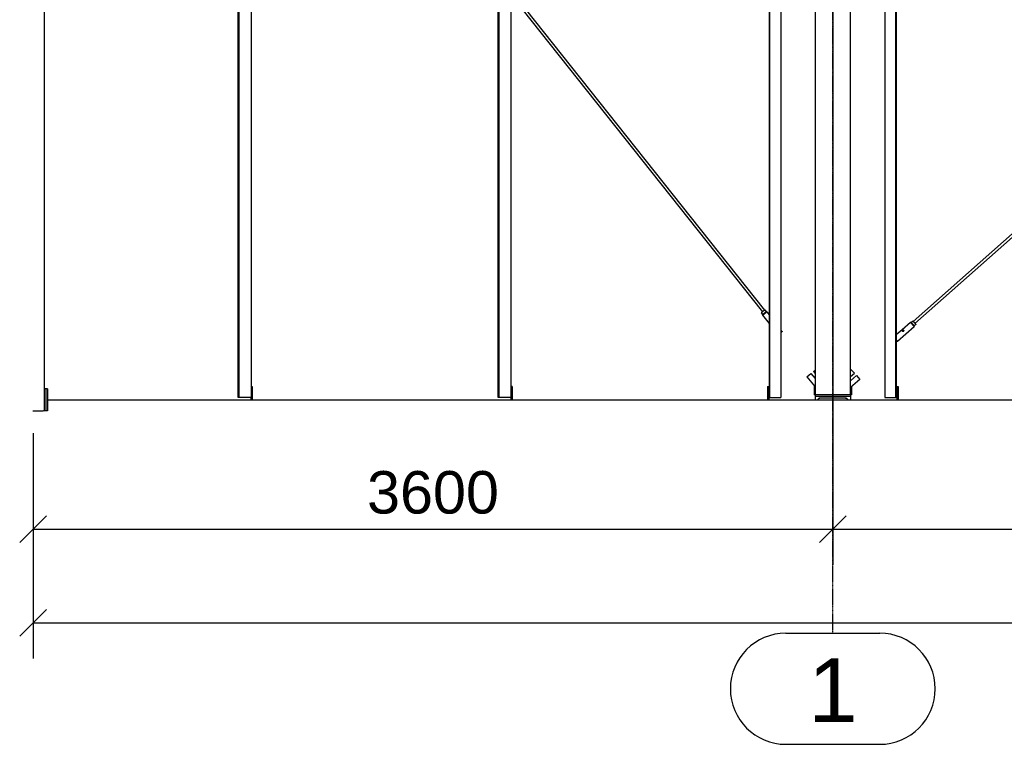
# Model space of a CAD drawing. Extents: x 64716 to 7565828, y -160732 to 5881792.
# Tile 142 of 160: x 267083 to 271515, y 9437 to 12697. Entities that reach past the tile are written whole.
import ezdxf

# ---------------------------------------------------------------- set-up
doc = ezdxf.new("R2010")
doc.units = 0
doc.header["$MEASUREMENT"] = 0
doc.set_wipeout_variables(frame=1)
doc.linetypes.add('DXK_LINE_DOT3', pattern=[5.9187, 2.979, -0.9799, 0.9799, -0.9799])
doc.styles.add('ARIAL', font='arial.ttf')

# ---------------------------------------------------------------- blocks, each defined once
blk = doc.blocks.new('ReferenceModel-137597154-19118 - 1303')
at = {"color": 253, "linetype": 'Continuous'}
for p, q in [((3920, 2185.1), (3920, -427)), ((4080, -427), (4080, 2185.1))]:
    blk.add_line(p, q, dxfattribs=at)
blk = doc.blocks.new('GridLine-137597154-5439 - 1303')
at = {"color": 4, "linetype": 'DXK_LINE_DOT3'}
blk.add_line((4000, -1500), (4000, 17500), dxfattribs=at)
at = {"color": 4, "linetype": 'Continuous'}
for p, q in [((3788.8, -1500), (4211.2, -1500)), ((3788.8, -2000), (4211.2, -2000))]:
    blk.add_line(p, q, dxfattribs=at)
for centre, start, end in [((3788.8, -1750), 90, 270), ((4211.2, -1750), 270, 90)]:
    blk.add_arc(centre, 250, start, end, dxfattribs=at)
at = {"color": 2, "linetype": 'Continuous', "style": 'ARIAL'}
blk.add_text('1', height=286.5, dxfattribs=at).set_placement((3888.8, -1900))
blk = doc.blocks.new('ReferenceModel-137597154-10428 - 1303')
at = {"color": 253, "linetype": 'Continuous'}
for p, q in [((458, -400), (450, -400)), ((450, -400), (450, -500)), ((458, -400), (458, -500)), ((458, -500), (450, -500))]:
    blk.add_line(p, q, dxfattribs=at)
blk = doc.blocks.new('ReferenceModel-137597154-27556 - 1303')
at = {"color": 253, "linetype": 'Continuous'}
for p, q in [((1381.4, -390), (1387, -390)), ((1387, -390), (1387, -450)), ((1381, -440), (1381, -450))]:
    blk.add_line(p, q, dxfattribs=at)
blk = doc.blocks.new('ReferenceModel-137597154-27551 - 1303')
at = {"color": 253, "linetype": 'Continuous'}
for p, q in [((466, -450), (8984, -450)), ((466, -454.5), (466, -495.5))]:
    blk.add_line(p, q, dxfattribs=at)
blk = doc.blocks.new('ReferenceModel-137597154-19263 - 1303')
at = {"color": 253, "linetype": 'Continuous'}
for p in [(3915.7, -386.2), (3920, -427)]:
    blk.add_line(p, (3915.7, -427), dxfattribs=at)
blk = doc.blocks.new('ReferenceModel-137597154-19248 - 1303')
at = {"color": 253, "linetype": 'Continuous'}
for p, q in [((2557, -390), (2551.1, -390)), ((2557, -390), (2557, -450)), ((2551, -440), (2551, -450))]:
    blk.add_line(p, q, dxfattribs=at)
blk = doc.blocks.new('ReferenceModel-137597154-19053 - 1303')
at = {"color": 253, "linetype": 'Continuous'}
for p, q in [((5448.9, 866.2), (4362.1, -96.8)), ((5448.9, 850.2), (4369.9, -105.9)), ((4362, -96.8), (4362, -96.8))]:
    blk.add_line(p, q, dxfattribs=at)
blk = doc.blocks.new('ReferenceModel-137597154-19128 - 1303')
at = {"color": 253, "linetype": 'Continuous'}
for p, q in [((527.8, 3920), (1324, 2917.2)), ((543.2, 3920), (1324, 2936.5)), ((1381.4, 2864.2), (2493.7, 1463)), ((1381.4, 2844.9), (2493.7, 1443.7)), ((2551.1, 1390.7), (3692.3, -46.7)), ((2551.1, 1371.4), (3683, -54.3)), ((3692.3, -46.8), (3692.3, -46.8))]:
    blk.add_line(p, q, dxfattribs=at)
blk = doc.blocks.new('ReferenceModel-137597154-19101 - 1303')
at = {"color": 253, "linetype": 'Continuous'}
for p, q in [((466, -400), (458, -400)), ((458, -400), (458, -500)), ((466, -400), (466, -500)), ((466, -500), (458, -500))]:
    blk.add_line(p, q, dxfattribs=at)
blk = doc.blocks.new('ReferenceModel-137597154-19058 - 1303')
at = {"color": 253, "linetype": 'Continuous'}
for p, q in [((4080, -314.7), (4081.7, -313.1)), ((4080, -345.4), (4097, -330.3)), ((4080, -364.1), (4106.3, -340.8)), ((4081.7, -313.1), (4097, -330.3)), ((4081.8, -313.1), (4081.7, -313.1)), ((4081.8, -313.1), (4081.7, -313.1)), ((4081.8, -313.1), (4097.1, -330.3)), ((4097.1, -330.3), (4097, -330.3)), ((4097.1, -330.3), (4097, -330.3)), ((4106.4, -340.8), (4106.3, -340.8)), ((4106.3, -340.8), (4121.5, -358)), ((4106.4, -340.8), (4106.3, -340.8)), ((4106.4, -340.8), (4121.6, -358)), ((4121.5, -358), (4080, -394.8)), ((4121.6, -358), (4121.5, -358)), ((4121.6, -358), (4121.5, -358))]:
    blk.add_line(p, q, dxfattribs=at)
blk = doc.blocks.new('ReferenceModel-137597154-19245 - 1303')
at = {"color": 253, "linetype": 'Continuous'}
for p, q in [((4288, -390), (4288, -450)), ((4288, -390), (4294, -390)), ((4294, -390), (4294, -450))]:
    blk.add_line(p, q, dxfattribs=at)
blk = doc.blocks.new('ReferenceModel-137597154-19011 - 1303')
at = {"color": 253, "linetype": 'Continuous'}
for p, q in [((3716.1, -440), (3716.1, 7940)), ((3766.1, 7940), (3766.1, -440)), ((3714.1, 3930), (3714.1, -440)), ((3714.1, -440), (3766.1, -440)), ((3714.7, -408.8), (3714.6, -409.3)), ((3714.6, -409.3), (3714.6, -410)), ((3714.6, -410), (3714.6, -410.9)), ((3714.6, -410.9), (3714.6, -411.8)), ((3714.6, -411.8), (3714.6, -412.8)), ((3714.6, -412.8), (3714.6, -413.9)), ((3714.6, -413.9), (3714.6, -415)), ((3714.6, -415), (3714.6, -416.1)), ((3714.6, -416.1), (3714.6, -417.2)), ((3714.6, -417.2), (3714.6, -418.2)), ((3714.6, -418.2), (3714.6, -419.1)), ((3714.6, -419.1), (3714.6, -419.9)), ((3714.6, -419.9), (3714.6, -420.7)), ((3714.6, -420.7), (3714.7, -421.2)), ((3714.7, -408), (3714.7, -408.1)), ((3714.7, -408), (3714.7, -408.1)), ((3714.7, -408.1), (3714.8, -408.3)), ((3714.7, -408.1), (3714.7, -408.3)), ((3714.7, -408.3), (3714.7, -408.8)), ((3714.7, -421.2), (3714.7, -421.7)), ((3714.7, -421.7), (3714.7, -421.9)), ((3714.8, -421.7), (3714.7, -421.9)), ((3714.7, -421.9), (3714.7, -422)), ((3714.7, -421.9), (3714.7, -422)), ((3714.8, -408.3), (3714.8, -408.8)), ((3714.8, -408.8), (3714.8, -409.3)), ((3714.8, -409.3), (3714.8, -410)), ((3714.8, -410), (3714.8, -410.9)), ((3714.8, -410.9), (3714.9, -411.8)), ((3714.9, -418.2), (3714.8, -419.1)), ((3714.8, -419.1), (3714.8, -419.9)), ((3714.8, -419.9), (3714.8, -420.7)), ((3714.8, -420.7), (3714.8, -421.2)), ((3714.8, -421.2), (3714.8, -421.7)), ((3714.9, -411.8), (3714.9, -412.8)), ((3714.9, -412.8), (3714.9, -413.9)), ((3714.9, -413.9), (3714.9, -415)), ((3714.9, -415), (3714.9, -416.1)), ((3714.9, -416.1), (3714.9, -417.2)), ((3714.9, -417.2), (3714.9, -418.2)), ((3715.5, -408.8), (3715.4, -409.3)), ((3715.4, -409.3), (3715.4, -410)), ((3715.4, -410), (3715.4, -410.9)), ((3715.4, -410.9), (3715.4, -411.8)), ((3715.4, -411.8), (3715.4, -412.8)), ((3715.4, -412.8), (3715.4, -413.9)), ((3715.4, -413.9), (3715.4, -415)), ((3715.4, -415), (3715.4, -416.1)), ((3715.4, -416.1), (3715.4, -417.2)), ((3715.4, -417.2), (3715.4, -418.2)), ((3715.4, -418.2), (3715.4, -419.1)), ((3715.4, -419.1), (3715.4, -419.9)), ((3715.4, -419.9), (3715.4, -420.7)), ((3715.4, -420.7), (3715.5, -421.2)), ((3715.5, -408), (3715.5, -408.1)), ((3715.5, -408), (3715.5, -408.1)), ((3715.5, -408.1), (3715.6, -408.3)), ((3715.5, -408.1), (3715.5, -408.3)), ((3715.5, -408.3), (3715.5, -408.8)), ((3715.5, -421.2), (3715.5, -421.7)), ((3715.5, -421.7), (3715.5, -421.9)), ((3715.6, -421.7), (3715.5, -421.9)), ((3715.5, -421.9), (3715.5, -422)), ((3715.5, -421.9), (3715.5, -422)), ((3715.6, -408.3), (3715.6, -408.8)), ((3715.6, -408.8), (3715.6, -409.3)), ((3715.6, -409.3), (3715.6, -410)), ((3715.6, -410), (3715.6, -410.9)), ((3715.6, -410.9), (3715.7, -411.8)), ((3715.7, -418.2), (3715.6, -419.1)), ((3715.6, -419.1), (3715.6, -419.9)), ((3715.6, -419.9), (3715.6, -420.7)), ((3715.6, -420.7), (3715.6, -421.2)), ((3715.6, -421.2), (3715.6, -421.7)), ((3715.7, -411.8), (3715.7, -412.8)), ((3715.7, -412.8), (3715.7, -413.9)), ((3715.7, -413.9), (3715.7, -415)), ((3715.7, -415), (3715.7, -416.1)), ((3715.7, -416.1), (3715.7, -417.2)), ((3715.7, -417.2), (3715.7, -418.2))]:
    blk.add_line(p, q, dxfattribs=at)
blk = doc.blocks.new('ReferenceModel-137597154-19056 - 1303')
at = {"color": 253, "linetype": 'Continuous'}
for p, q in [((4291.1, -186.5), (4366.4, -120.7)), ((4349.9, -101.9), (4312.3, -134.8)), ((4349.9, -101.9), (4350, -102)), ((4353.4, -102.1), (4349.9, -101.9)), ((4350, -102), (4350.3, -102.4)), ((4350.3, -102.4), (4350.8, -103)), ((4350.8, -103), (4351.5, -103.8)), ((4351.5, -103.8), (4352.3, -104.8)), ((4352.3, -104.8), (4353.3, -105.9)), ((4353.3, -105.9), (4354.4, -107.2)), ((4361, -95.5), (4353.4, -102.1)), ((4353.4, -102.1), (4353.5, -102.2)), ((4353.5, -102.2), (4353.8, -102.5)), ((4353.8, -102.5), (4354.2, -103)), ((4354.2, -103), (4354.7, -103.7)), ((4354.4, -107.2), (4355.6, -108.6)), ((4354.7, -103.7), (4355.4, -104.4)), ((4355.4, -104.4), (4356.2, -105.4)), ((4355.6, -108.6), (4356.9, -110.1)), ((4356.2, -105.4), (4357, -106.4)), ((4356.9, -110.1), (4358.2, -111.5)), ((4357, -106.4), (4358, -107.5)), ((4358, -107.5), (4359, -108.7)), ((4358.2, -111.5), (4359.4, -113)), ((4359, -108.7), (4360, -109.8)), ((4359.4, -113), (4360.7, -114.4)), ((4360, -109.8), (4361.1, -111)), ((4360.7, -114.4), (4361.9, -115.8)), ((4361, -95.5), (4361, -95.6)), ((4361, -95.6), (4361, -95.5)), ((4361, -95.6), (4361.3, -96)), ((4361, -95.6), (4361.3, -95.8)), ((4361.1, -111), (4362.1, -112.1)), ((4361.3, -95.8), (4361.7, -96.2)), ((4361.3, -96), (4361.7, -96.4)), ((4361.7, -96.2), (4362.1, -96.7)), ((4361.7, -96.4), (4362.2, -97.1)), ((4361.9, -115.8), (4363, -117)), ((4362.1, -112.1), (4363, -113.2)), ((4362.2, -97.1), (4362.9, -97.9)), ((4362.9, -97.9), (4363.7, -98.8)), ((4363, -113.2), (4363.9, -114.2)), ((4363, -117), (4364, -118.1)), ((4363.5, -98.5), (4363.6, -98.6)), ((4363.6, -98.6), (4364.1, -99.2)), ((4363.7, -98.8), (4364.6, -99.8)), ((4363.9, -114.2), (4364.7, -115.1)), ((4364, -118.1), (4364.8, -119)), ((4364.1, -99.2), (4364.7, -99.9)), ((4364.6, -99.8), (4365.5, -100.9)), ((4364.7, -99.9), (4365.3, -100.6)), ((4364.7, -115.1), (4365.3, -115.8)), ((4364.8, -119), (4365.5, -119.8)), ((4365.3, -100.6), (4366, -101.4)), ((4365.3, -115.8), (4365.9, -116.4)), ((4365.5, -100.9), (4366.5, -102.1)), ((4365.5, -119.8), (4366, -120.3)), ((4365.9, -116.4), (4366.3, -116.8)), ((4366, -101.4), (4366.8, -102.3)), ((4366, -120.3), (4366.3, -120.6)), ((4366.3, -116.8), (4366.5, -117.1)), ((4366.4, -120.7), (4366.3, -120.6)), ((4366.6, -117.2), (4366.4, -120.7)), ((4366.5, -102.1), (4367.6, -103.3)), ((4366.6, -117.2), (4366.5, -117.1)), ((4374.1, -110.6), (4366.6, -117.2)), ((4366.8, -102.3), (4367.6, -103.2)), ((4367.3, -102.6), (4367.3, -102.6)), ((4367.3, -102.6), (4367.3, -102.6)), ((4367.6, -103.2), (4368.3, -104.1)), ((4367.6, -103.3), (4368.6, -104.4)), ((4368.3, -104.1), (4369.1, -104.9)), ((4368.6, -104.4), (4369.6, -105.6)), ((4369.1, -104.9), (4369.8, -105.7)), ((4369.6, -105.6), (4370.5, -106.6)), ((4369.8, -105.7), (4370.5, -106.5)), ((4370, -105.7), (4370.5, -106.3)), ((4370, -105.8), (4370.4, -106.2)), ((4370.4, -106.2), (4371, -106.9)), ((4370.5, -106.3), (4371.4, -107.3)), ((4370.5, -106.5), (4371, -107.1)), ((4370.5, -106.6), (4371.4, -107.6)), ((4371, -106.9), (4371.5, -107.5)), ((4371, -107.1), (4371.5, -107.7)), ((4371.4, -107.3), (4372.2, -108.2)), ((4371.4, -107.6), (4372.2, -108.5)), ((4371.5, -107.5), (4371.9, -108)), ((4371.5, -107.7), (4371.9, -108.1)), ((4371.9, -108), (4372.2, -108.4)), ((4371.9, -108.1), (4372.2, -108.5)), ((4372.2, -108.2), (4372.9, -109)), ((4372.2, -108.4), (4372.4, -108.6)), ((4372.2, -108.5), (4372.9, -109.3)), ((4372.2, -108.5), (4372.4, -108.6)), ((4372.5, -108.7), (4372.4, -108.6)), ((4372.4, -108.6), (4372.5, -108.7)), ((4372.5, -108.7), (4372.4, -108.7)), ((4372.9, -109), (4373.4, -109.7)), ((4372.9, -109.3), (4373.4, -109.8)), ((4373.4, -109.7), (4373.8, -110.1)), ((4373.4, -109.8), (4373.8, -110.3)), ((4373.8, -110.1), (4374, -110.5)), ((4373.8, -110.3), (4374, -110.5)), ((4374, -110.5), (4374.1, -110.6)), ((4374.1, -110.6), (4374, -110.5)), ((4312.3, -134.9), (4285.9, -157.9)), ((4312.3, -134.8), (4301, -144.7)), ((4312.4, -139.1), (4312.3, -139.7)), ((4312.3, -139.7), (4312.3, -140.3)), ((4312.3, -140.3), (4312.5, -140.8)), ((4312.6, -138.5), (4312.4, -139.1)), ((4312.5, -140.8), (4312.8, -141.3)), ((4312.9, -137.8), (4312.6, -138.5)), ((4313.3, -141.7), (4312.8, -141.3)), ((4313.4, -137.3), (4312.9, -137.8)), ((4313.9, -142.1), (4313.3, -141.7)), ((4313.8, -136.7), (4313.4, -137.3)), ((4313.9, -136.8), (4313.4, -137.3)), ((4314.5, -136.3), (4313.8, -136.7)), ((4314.5, -136.3), (4313.9, -136.8)), ((4314.5, -142.3), (4313.9, -142.1)), ((4314.4, -141.3), (4314.3, -141.8)), ((4314.3, -141.8), (4314.3, -142.2)), ((4314.6, -140.7), (4314.4, -141.3)), ((4315.1, -136), (4314.5, -136.3)), ((4315.2, -142.4), (4314.5, -142.3)), ((4315, -140.1), (4314.6, -140.7)), ((4315.5, -139.6), (4315, -140.1)), ((4315.7, -135.7), (4315.1, -136)), ((4315.9, -142.3), (4315.2, -142.4)), ((4319, -142.7), (4315.2, -142.4)), ((4316, -139.1), (4315.5, -139.6)), ((4316.4, -135.6), (4315.7, -135.7)), ((4316.6, -142.2), (4315.9, -142.3)), ((4319, -142.7), (4315.9, -142.3)), ((4316.6, -138.6), (4316, -139.1)), ((4317, -135.6), (4316.4, -135.6)), ((4317.2, -138.2), (4316.6, -138.6)), ((4317.3, -141.8), (4316.6, -142.2)), ((4317.5, -135.7), (4317, -135.6)), ((4317.8, -138), (4317.2, -138.2)), ((4317.9, -141.4), (4317.3, -141.8)), ((4318.1, -136), (4317.5, -135.7)), ((4318.4, -137.8), (4317.8, -138)), ((4318.4, -140.9), (4317.9, -141.4)), ((4318.5, -136.4), (4318.1, -136)), ((4318.9, -137.8), (4318.4, -137.8)), ((4318.8, -140.3), (4318.4, -140.9)), ((4318.5, -136.4), (4318.8, -136.9)), ((4318.8, -136.9), (4319.1, -137.5)), ((4319.1, -139.6), (4318.8, -140.3)), ((4319.1, -137.8), (4318.9, -137.8)), ((4319.1, -137.5), (4319.2, -138.2)), ((4319.2, -138.9), (4319.1, -139.6)), ((4319.2, -138.2), (4319.2, -138.9)), ((4285.9, -180.7), (4286.6, -181.6)), ((4285.9, -184.4), (4286.3, -184.9)), ((4287.5, -186.2), (4285.9, -187.7)), ((4286.3, -184.9), (4286.8, -185.5)), ((4286.6, -181.6), (4287.7, -182.8)), ((4286.8, -185.5), (4287.2, -185.9)), ((4287.2, -185.9), (4287.5, -186.2)), ((4287.5, -186.2), (4287.5, -186.2)), ((4291.1, -186.5), (4287.5, -186.2)), ((4287.7, -182.8), (4288.7, -183.9)), ((4288.7, -183.9), (4289.5, -184.8)), ((4289.5, -184.8), (4290.2, -185.6)), ((4290.2, -185.6), (4290.7, -186.1)), ((4290.7, -186.1), (4291, -186.4)), ((4291.1, -186.5), (4291, -186.4))]:
    blk.add_line(p, q, dxfattribs=at)
blk = doc.blocks.new('ReferenceModel-137597154-19062 - 1303')
at = {"color": 253, "linetype": 'Continuous'}
for p, q in [((2493.7, 7940), (2493.7, -440)), ((2493.8, -440), (2493.8, 7940)), ((2496.1, -440), (2496.1, 7940)), ((2496.1, -440), (2496.1, 7940)), ((2496.1, 7940), (2496.1, -440)), ((2551.1, 7940), (2551.1, -440)), ((2493.8, -440), (2493.7, -440)), ((2493.8, -440), (2493.7, -440)), ((2493.9, -440), (2493.8, -440)), ((2494, -440), (2493.9, -440)), ((2494.3, -440), (2494, -440)), ((2494.6, -440), (2494.3, -440)), ((2495, -440), (2494.6, -440)), ((2495.5, -440), (2495, -440)), ((2496.1, -440), (2495.5, -440)), ((2496.1, -440), (2496.1, -440)), ((2496.1, -440), (2496.1, -440)), ((2551.1, -440), (2496.1, -440))]:
    blk.add_line(p, q, dxfattribs=at)
blk = doc.blocks.new('ReferenceModel-137597154-19097 - 1303')
at = {"color": 253, "linetype": 'Continuous'}
for p, q in [((4233.9, 7940), (4233.9, -440)), ((4283.9, -440), (4283.9, 7940)), ((4285.9, 3930), (4285.9, -440)), ((4233.9, -440), (4285.9, -440)), ((4284.4, -410), (4284.3, -410.9)), ((4284.3, -410.9), (4284.3, -411.8)), ((4284.3, -411.8), (4284.3, -412.8)), ((4284.3, -412.8), (4284.3, -413.9)), ((4284.3, -413.9), (4284.3, -415)), ((4284.6, -415), (4284.3, -415)), ((4284.6, -415), (4284.3, -415)), ((4284.3, -415), (4284.3, -416.1)), ((4284.3, -416.1), (4284.3, -417.2)), ((4284.3, -417.2), (4284.3, -418.2)), ((4284.3, -418.2), (4284.3, -419.1)), ((4284.3, -419.1), (4284.4, -419.9)), ((4284.5, -408), (4284.4, -408.1)), ((4284.4, -408.1), (4284.4, -408.3)), ((4284.4, -408.3), (4284.4, -408.8)), ((4284.4, -408.8), (4284.4, -409.3)), ((4284.4, -409.3), (4284.4, -410)), ((4284.4, -419.9), (4284.4, -420.7)), ((4284.4, -420.7), (4284.4, -421.2)), ((4284.4, -421.2), (4284.4, -421.7)), ((4284.4, -421.7), (4284.4, -421.9)), ((4284.4, -421.9), (4284.5, -422)), ((4284.5, -408), (4284.5, -408.1)), ((4284.5, -408.1), (4284.5, -408.3)), ((4284.5, -408.3), (4284.5, -408.8)), ((4284.5, -408.8), (4284.5, -409.3)), ((4284.5, -409.3), (4284.6, -410)), ((4284.6, -419.9), (4284.5, -420.7)), ((4284.5, -420.7), (4284.5, -421.2)), ((4284.5, -421.2), (4284.5, -421.7)), ((4284.5, -421.7), (4284.5, -421.9)), ((4284.5, -421.9), (4284.5, -422)), ((4284.6, -410), (4284.6, -410.9)), ((4284.6, -410.9), (4284.6, -411.8)), ((4284.6, -411.8), (4284.6, -412.8)), ((4284.6, -412.8), (4284.6, -413.9)), ((4284.6, -413.9), (4284.6, -415)), ((4284.6, -415), (4284.6, -416.1)), ((4284.6, -416.1), (4284.6, -417.2)), ((4284.6, -417.2), (4284.6, -418.2)), ((4284.6, -418.2), (4284.6, -419.1)), ((4284.6, -419.1), (4284.6, -419.9)), ((4285.2, -410), (4285.1, -410.9)), ((4285.1, -410.9), (4285.1, -411.8)), ((4285.1, -411.8), (4285.1, -412.8)), ((4285.1, -412.8), (4285.1, -413.9)), ((4285.1, -413.9), (4285.1, -415)), ((4285.4, -415), (4285.1, -415)), ((4285.4, -415), (4285.1, -415)), ((4285.1, -415), (4285.1, -416.1)), ((4285.1, -416.1), (4285.1, -417.2)), ((4285.1, -417.2), (4285.1, -418.2)), ((4285.1, -418.2), (4285.1, -419.1)), ((4285.1, -419.1), (4285.2, -419.9)), ((4285.3, -408), (4285.2, -408.1)), ((4285.2, -408.1), (4285.2, -408.3)), ((4285.2, -408.3), (4285.2, -408.8)), ((4285.2, -408.8), (4285.2, -409.3)), ((4285.2, -409.3), (4285.2, -410)), ((4285.2, -419.9), (4285.2, -420.7)), ((4285.2, -420.7), (4285.2, -421.2)), ((4285.2, -421.2), (4285.2, -421.7)), ((4285.2, -421.7), (4285.2, -421.9)), ((4285.2, -421.9), (4285.3, -422)), ((4285.3, -408), (4285.3, -408.1)), ((4285.3, -408.1), (4285.3, -408.3)), ((4285.3, -408.3), (4285.3, -408.8)), ((4285.3, -408.8), (4285.3, -409.3)), ((4285.3, -409.3), (4285.4, -410)), ((4285.4, -419.9), (4285.3, -420.7)), ((4285.3, -420.7), (4285.3, -421.2)), ((4285.3, -421.2), (4285.3, -421.7)), ((4285.3, -421.7), (4285.3, -421.9)), ((4285.3, -421.9), (4285.3, -422)), ((4285.4, -410), (4285.4, -410.9)), ((4285.4, -410.9), (4285.4, -411.8)), ((4285.4, -411.8), (4285.4, -412.8)), ((4285.4, -412.8), (4285.4, -413.9)), ((4285.4, -413.9), (4285.4, -415)), ((4285.4, -415), (4285.4, -416.1)), ((4285.4, -416.1), (4285.4, -417.2)), ((4285.4, -417.2), (4285.4, -418.2)), ((4285.4, -418.2), (4285.4, -419.1)), ((4285.4, -419.1), (4285.4, -419.9))]:
    blk.add_line(p, q, dxfattribs=at)
blk = doc.blocks.new('ReferenceModel-137597154-19103 - 1303')
at = {"color": 253, "linetype": 'Continuous'}
for p, q in [((4080, -435), (3920, -435)), ((3920, -435), (3920, -450)), ((3939.1, -443), (3937.6, -443.5)), ((3940.6, -442.6), (3939.1, -443)), ((3940.6, -442.6), (3942.2, -442.5)), ((4057.8, -442.5), (3942.2, -442.5)), ((4057.8, -442.5), (4059.4, -442.6)), ((4060.9, -443), (4059.4, -442.6)), ((4062.3, -443.5), (4060.9, -443)), ((4080, -435), (4080, -450)), ((3932.4, -449.1), (3932.2, -450)), ((3933.1, -447.7), (3932.4, -449.1)), ((3934, -446.4), (3933.1, -447.7)), ((3935.1, -445.3), (3934, -446.4)), ((3936.3, -444.3), (3935.1, -445.3)), ((3937.6, -443.5), (3936.3, -444.3)), ((4063.7, -444.3), (4062.3, -443.5)), ((4064.9, -445.3), (4063.7, -444.3)), ((4064.9, -445.3), (4066, -446.4)), ((4066, -446.4), (4066.9, -447.7)), ((4066.9, -447.7), (4067.6, -449.1)), ((4067.6, -449.1), (4067.8, -450))]:
    blk.add_line(p, q, dxfattribs=at)
blk = doc.blocks.new('ReferenceModel-137597154-19119 - 1303')
at = {"color": 253, "linetype": 'Continuous'}
for p, q in [((4084.2, -391.1), (4084.2, -427)), ((4084.2, -427), (4080, -427))]:
    blk.add_line(p, q, dxfattribs=at)
blk = doc.blocks.new('ReferenceModel-137597154-19250 - 1303')
at = {"color": 253, "linetype": 'Continuous'}
for p, q in [((4080, -427), (3920, -427)), ((3920, -427), (3920, -435)), ((4080, -427), (4080, -435))]:
    blk.add_line(p, q, dxfattribs=at)
blk = doc.blocks.new('ReferenceModel-137597154-27548 - 1303')
at = {"color": 253, "linetype": 'Continuous'}
for p, q in [((1324, -440), (1324, 7940)), ((1324, 7940), (1324, -440)), ((1326.3, -440), (1326.3, 7940)), ((1326.4, -440), (1326.4, 7940)), ((1326.4, 7940), (1326.4, -440)), ((1381.4, 7940), (1381.4, -440)), ((1324, -440), (1324, -440)), ((1324, -440), (1324, -440)), ((1324.1, -440), (1324, -440)), ((1324.3, -440), (1324.1, -440)), ((1324.5, -440), (1324.3, -440)), ((1324.9, -440), (1324.5, -440)), ((1325.3, -440), (1324.9, -440)), ((1325.8, -440), (1325.3, -440)), ((1326.3, -440), (1325.8, -440)), ((1326.4, -440), (1326.3, -440)), ((1326.4, -440), (1326.3, -440)), ((1381.4, -440), (1326.4, -440))]:
    blk.add_line(p, q, dxfattribs=at)
blk = doc.blocks.new('ReferenceModel-137597154-19264 - 1303')
at = {"color": 253, "linetype": 'Continuous'}
for p, q in [((3883.7, -345.8), (3901.7, -331.5)), ((3883.7, -345.8), (3901.7, -331.5)), ((3883.7, -345.8), (3920, -391.5)), ((3883.7, -345.8), (3883.7, -345.8)), ((3901.7, -331.5), (3920, -354.5)), ((3901.7, -331.5), (3901.7, -331.5)), ((3901.7, -331.5), (3901.7, -331.5)), ((3912.6, -322.8), (3920, -316.9)), ((3912.6, -322.8), (3912.7, -322.8)), ((3912.7, -322.8), (3920, -317)), ((3912.7, -322.8), (3920, -332))]:
    blk.add_line(p, q, dxfattribs=at)
blk = doc.blocks.new('ReferenceModel-137597154-19265 - 1303')
at = {"color": 253, "linetype": 'Continuous'}
for p, q in [((3678.1, -58.1), (3678, -58.2)), ((3678.1, -58.2), (3678, -58.2)), ((3678, -58.2), (3684.3, -66)), ((3678.4, -57.9), (3678.1, -58.1)), ((3678.4, -58), (3678.1, -58.2)), ((3678.9, -57.5), (3678.4, -57.9)), ((3678.8, -57.6), (3678.4, -58)), ((3679.4, -57.2), (3678.8, -57.6)), ((3679.5, -56.9), (3678.9, -57.5)), ((3680.2, -56.5), (3679.4, -57.2)), ((3680.3, -56.3), (3679.5, -56.9)), ((3680, -56.6), (3679.9, -56.7)), ((3680, -56.6), (3679.9, -56.7)), ((3680.2, -56.4), (3680, -56.6)), ((3680.2, -56.5), (3680, -56.6)), ((3680, -56.7), (3680, -56.7)), ((3681.2, -55.8), (3680.2, -56.5)), ((3680.6, -56.1), (3680.2, -56.4)), ((3680.6, -56.2), (3680.2, -56.5)), ((3681.2, -55.5), (3680.3, -56.3)), ((3681.1, -55.7), (3680.6, -56.1)), ((3681, -55.9), (3680.6, -56.2)), ((3681.6, -55.4), (3681, -55.9)), ((3681.7, -55.2), (3681.1, -55.7)), ((3682.3, -54.6), (3681.2, -55.5)), ((3682.2, -55), (3681.2, -55.8)), ((3682.3, -54.8), (3681.6, -55.4)), ((3682.4, -54.6), (3681.7, -55.2)), ((3683.3, -54.1), (3682.2, -55)), ((3682.9, -54.2), (3682.3, -54.6)), ((3683.1, -54.2), (3682.3, -54.8)), ((3682.9, -54.2), (3682.4, -54.6)), ((3683.9, -53.6), (3683.1, -54.2)), ((3684.5, -53.1), (3683.3, -54.1)), ((3684.8, -52.8), (3683.9, -53.6)), ((3684.3, -66), (3683.9, -69.5)), ((3684, -69.5), (3683.9, -69.5)), ((3683.9, -69.5), (3714.1, -107.1)), ((3684.3, -69.2), (3684, -69.5)), ((3684.6, -65.8), (3684.3, -66)), ((3684.3, -66), (3684.3, -66)), ((3684.9, -68.8), (3684.3, -69.2)), ((3685.7, -52.2), (3684.5, -53.1)), ((3685.1, -65.4), (3684.6, -65.8)), ((3685.7, -52.1), (3684.8, -52.8)), ((3685.7, -68.2), (3684.9, -68.8)), ((3685.7, -64.9), (3685.1, -65.4)), ((3686.9, -51.2), (3685.7, -52.2)), ((3686.7, -51.4), (3685.7, -52.1)), ((3686.5, -64.3), (3685.7, -64.9)), ((3686.7, -67.4), (3685.7, -68.2)), ((3687.4, -63.6), (3686.5, -64.3)), ((3687.5, -50.7), (3686.7, -51.4)), ((3687.8, -66.5), (3686.7, -67.4)), ((3688.1, -50.2), (3686.9, -51.2)), ((3688.5, -62.8), (3687.4, -63.6)), ((3688.4, -50), (3687.5, -50.7)), ((3689.1, -65.5), (3687.8, -66.5)), ((3689.3, -49.3), (3688.1, -50.2)), ((3689.2, -49.3), (3688.4, -50)), ((3689.6, -61.9), (3688.5, -62.8)), ((3689, -49.2), (3689, -49.3)), ((3689, -49.3), (3689, -49.3)), ((3690.5, -64.4), (3689.1, -65.5)), ((3689.9, -48.7), (3689.2, -49.3)), ((3690.3, -48.4), (3689.3, -49.3)), ((3690.8, -60.9), (3689.6, -61.9)), ((3690.5, -48.2), (3689.9, -48.7)), ((3691.2, -47.7), (3690.3, -48.4)), ((3690.5, -48.2), (3690.5, -48.2)), ((3692, -63.2), (3690.5, -64.4)), ((3690.9, -47.8), (3690.8, -47.8)), ((3692, -60), (3690.8, -60.9)), ((3690.9, -47.8), (3690.9, -47.8)), ((3690.9, -47.9), (3690.9, -47.9)), ((3692, -47), (3691.2, -47.7)), ((3692.7, -46.5), (3692, -47)), ((3693.2, -59), (3692, -60)), ((3693.6, -61.9), (3692, -63.2)), ((3692.7, -46.3), (3692.2, -46.7)), ((3693.2, -45.9), (3692.7, -46.3)), ((3693.2, -46.1), (3692.7, -46.5)), ((3693.5, -45.7), (3693.2, -45.9)), ((3693.5, -45.8), (3693.2, -46.1)), ((3694.4, -58), (3693.2, -59)), ((3693.6, -45.7), (3693.5, -45.8)), ((3693.6, -45.7), (3693.5, -45.7)), ((3693.6, -45.7), (3699.8, -53.5)), ((3695.1, -60.7), (3693.6, -61.9)), ((3695.5, -57.1), (3694.4, -58)), ((3696.6, -59.5), (3695.1, -60.7)), ((3696.6, -56.2), (3695.5, -57.1)), ((3697.5, -55.5), (3696.6, -56.2)), ((3698, -58.4), (3696.6, -59.5)), ((3698.3, -54.8), (3697.5, -55.5)), ((3699.3, -57.3), (3698, -58.4)), ((3699, -54.3), (3698.3, -54.8)), ((3699.4, -53.9), (3699, -54.3)), ((3700.5, -56.3), (3699.3, -57.3)), ((3699.7, -53.6), (3699.4, -53.9)), ((3699.8, -53.5), (3699.7, -53.6)), ((3703.4, -53.9), (3699.8, -53.5)), ((3701.5, -55.5), (3700.5, -56.3)), ((3702.3, -54.8), (3701.5, -55.5)), ((3702.9, -54.3), (3702.3, -54.8)), ((3703.2, -54), (3702.9, -54.3)), ((3703.4, -53.9), (3703.2, -54)), ((3703.4, -53.9), (3714.1, -67.3)), ((3766.1, -135.8), (3772, -143)), ((3766.5, -147.6), (3766.1, -147.9)), ((3767.7, -146.6), (3766.5, -147.6)), ((3768.7, -145.8), (3767.7, -146.6)), ((3769.6, -145), (3768.7, -145.8)), ((3770.4, -144.4), (3769.6, -145)), ((3771.1, -143.8), (3770.4, -144.4)), ((3771.6, -143.4), (3771.1, -143.8)), ((3771.9, -143.2), (3771.6, -143.4)), ((3772, -143), (3771.9, -143.2))]:
    blk.add_line(p, q, dxfattribs=at)
blk = doc.blocks.new('ReferenceModel-137597154-19267 - 1303')
at = {"color": 253, "linetype": 'Continuous'}
for p, q in [((3706, -390), (3712, -390)), ((3706, -390), (3706, -450)), ((3712, -390), (3712, -450))]:
    blk.add_line(p, q, dxfattribs=at)
blk = doc.blocks.new('ReferenceModel-137597154-27553 - 1303')
at = {"color": 253, "linetype": 'Continuous'}
for p, q in [((450, 7900), (450, -400)), ((400, -500), (445.5, -500)), ((446.2, -500), (445.5, -500)), ((447.5, -500), (446.9, -500)), ((448.1, -500), (447.5, -500)), ((448.7, -500), (448.1, -500)), ((449.1, -500), (448.7, -500)), ((449.5, -500), (449.1, -500)), ((449.8, -500), (449.5, -500)), ((449.9, -500), (449.8, -500)), ((450, -500), (449.9, -500))]:
    blk.add_line(p, q, dxfattribs=at)
blk = doc.blocks.new('StraightDimension-137597154-5008 - 1303')
at = {"color": 174, "linetype": 'Continuous'}
for p, q in [((400.2, -600), (400.2, -1613.4)), ((460.2, -1393.4), (340.2, -1513.4)), ((400.2, -1453.4), (27800.2, -1453.4))]:
    blk.add_line(p, q, dxfattribs=at)
blk = doc.blocks.new('StraightDimension-137597154-5000 - 1303')
at = {"color": 174, "linetype": 'Continuous'}
for p, q in [((4000, 3900), (4000, -1191.7)), ((400.2, -600), (400.2, -1191.7)), ((460.2, -971.7), (340.2, -1091.7)), ((3940, -1091.7), (4060, -971.7)), ((400.2, -1031.7), (4000, -1031.7))]:
    blk.add_line(p, q, dxfattribs=at)
at = {"color": 0}
blk.add_wipeout([(2536.6, -1001.7), (2536.6, -721.7), (1863.6, -721.7), (1863.6, -1001.7)], dxfattribs=at)
at = {"color": 96, "style": 'ARIAL'}
blk.add_text('3600', height=191.02, dxfattribs=at).set_placement((1903.6, -961.7))
blk = doc.blocks.new('StraightDimension-137597154-4999 - 1303')
at = {"color": 174, "linetype": 'Continuous'}
for p, q in [((4000, 3900), (4000, -1191.7)), ((4060, -971.7), (3940, -1091.7)), ((4000, -1031.7), (14100, -1031.7))]:
    blk.add_line(p, q, dxfattribs=at)

msp = doc.modelspace()

# ---------------------------------------------------------------- block references
at = {"rotation": 360}
for name in ['GridLine-137597154-5439 - 1303', 'ReferenceModel-137597154-27553 - 1303', 'ReferenceModel-137597154-10428 - 1303', 'ReferenceModel-137597154-27548 - 1303', 'ReferenceModel-137597154-19062 - 1303', 'ReferenceModel-137597154-19011 - 1303', 'ReferenceModel-137597154-19097 - 1303', 'ReferenceModel-137597154-19128 - 1303', 'ReferenceModel-137597154-19053 - 1303', 'ReferenceModel-137597154-19118 - 1303', 'ReferenceModel-137597154-19265 - 1303', 'ReferenceModel-137597154-19056 - 1303', 'ReferenceModel-137597154-19264 - 1303', 'ReferenceModel-137597154-19058 - 1303', 'ReferenceModel-137597154-19101 - 1303', 'ReferenceModel-137597154-27556 - 1303', 'ReferenceModel-137597154-19248 - 1303', 'ReferenceModel-137597154-19267 - 1303', 'ReferenceModel-137597154-19263 - 1303', 'ReferenceModel-137597154-19119 - 1303', 'ReferenceModel-137597154-19245 - 1303', 'ReferenceModel-137597154-19250 - 1303', 'ReferenceModel-137597154-19103 - 1303', 'ReferenceModel-137597154-27551 - 1303']:
    msp.add_blockref(name, (266743.3, 11436.8), dxfattribs=at)

# ---------------------------------------------------------------- next in the draw order: block references
msp.add_blockref('StraightDimension-137597154-5008 - 1303', (266743.3, 11436.8), dxfattribs=at)

# ---------------------------------------------------------------- next in the draw order: block references
msp.add_blockref('StraightDimension-137597154-5000 - 1303', (266743.3, 11436.8), dxfattribs=at)

# ---------------------------------------------------------------- next in the draw order: block references
msp.add_blockref('StraightDimension-137597154-4999 - 1303', (266743.3, 11436.8), dxfattribs=at)

doc.saveas('drawing.dxf')
